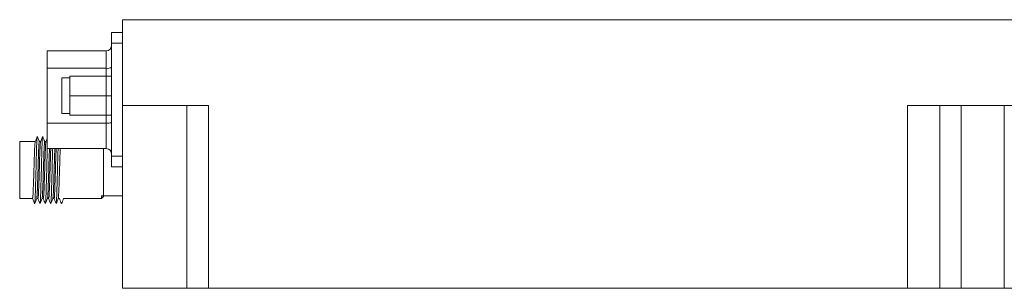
# Model space of a CAD drawing. Header units: millimetres. Extents: x 12 to 566, y 52 to 356.
# Tile 1 of 10: x 107 to 199, y 52 to 77. Entities that reach past the tile are written whole.
import ezdxf

# ---------------------------------------------------------------- set-up
doc = ezdxf.new("R2010")
doc.units = ezdxf.units.MM

msp = doc.modelspace()

# ---------------------------------------------------------------- linework, layer by layer
at = {"color": 7, "linetype": 'Continuous', "lineweight": 15}
for p, q in [((116.694, 76.826), (276.694, 76.826)), ((116.694, 76.826), (116.694, 68.826)), ((115.694, 75.626), (115.694, 74.626)), ((116.694, 75.626), (115.694, 75.626)), ((115.694, 74.626), (116.694, 74.626)), ((115.694, 64.126), (115.694, 74.626)), ((110.694, 73.926), (109.694, 73.926)), ((109.694, 73.926), (109.694, 72.304)), ((110.694, 73.926), (110.694, 73.926)), ((113.614, 73.926), (110.694, 73.926)), ((110.694, 73.926), (110.694, 73.926)), ((113.632, 73.926), (113.614, 73.926)), ((113.632, 73.926), (113.614, 73.926)), ((115.194, 73.926), (113.632, 73.926)), ((115.194, 72.304), (115.194, 73.926)), ((109.694, 72.304), (115.194, 72.304)), ((109.694, 67.204), (109.694, 72.304)), ((111.814, 71.419), (111.064, 71.419)), ((111.064, 71.419), (111.064, 68.089)), ((111.814, 69.754), (111.814, 71.554)), ((115.694, 71.554), (111.814, 71.554)), ((115.194, 67.204), (115.194, 72.304)), ((115.694, 69.754), (115.694, 71.554)), ((111.814, 67.954), (111.814, 69.754)), ((111.814, 69.754), (115.694, 69.754)), ((115.694, 67.954), (115.694, 69.754)), ((116.694, 68.826), (124.694, 68.826)), ((116.694, 68.826), (116.694, 51.826)), ((122.694, 68.826), (122.694, 51.826)), ((124.694, 51.826), (124.694, 68.826)), ((203.694, 68.826), (189.694, 68.826)), ((189.694, 68.826), (189.694, 51.826)), ((192.694, 51.826), (192.694, 68.826)), ((194.694, 68.826), (194.694, 51.826)), ((198.694, 68.826), (198.694, 51.826)), ((111.064, 68.089), (111.814, 68.089)), ((115.694, 67.954), (111.814, 67.954)), ((109.694, 67.204), (109.694, 64.826)), ((115.194, 67.204), (109.694, 67.204)), ((115.194, 64.826), (115.194, 67.204)), ((108.588, 65.476), (107.144, 65.476)), ((107.144, 65.476), (107.144, 60.176)), ((109.088, 65.476), (108.971, 65.476)), ((109.588, 65.476), (109.471, 65.476)), ((109.694, 64.826), (115.194, 64.826)), ((114.944, 60.426), (114.944, 64.826)), ((116.694, 64.126), (115.694, 64.126)), ((115.694, 64.126), (115.694, 63.126)), ((115.694, 63.126), (116.694, 63.126)), ((114.744, 60.176), (114.744, 60.426)), ((114.744, 60.426), (114.944, 60.426)), ((114.944, 60.426), (116.694, 60.426)), ((114.944, 60.376), (114.944, 60.426)), ((107.144, 60.176), (108.341, 60.176)), ((108.525, 59.741), (108.531, 59.701)), ((108.724, 60.176), (108.841, 60.176)), ((109.224, 60.176), (109.341, 60.176)), ((109.724, 60.176), (109.841, 60.176)), ((110.224, 60.176), (110.341, 60.176)), ((110.724, 60.176), (110.841, 60.176)), ((111.224, 60.176), (114.744, 60.176)), ((114.744, 60.176), (114.944, 60.376)), ((122.694, 51.826), (116.694, 51.826)), ((124.694, 51.826), (122.694, 51.826)), ((189.694, 51.826), (124.694, 51.826)), ((192.694, 51.826), (189.694, 51.826)), ((194.694, 51.826), (192.694, 51.826)), ((198.694, 51.826), (194.694, 51.826)), ((200.694, 51.826), (198.694, 51.826))]:
    msp.add_line(p, q, dxfattribs=at)
for centre, radius, start, end in [((115.194, 74.426), 0.5, 270, 0), ((115.315, 73.037), 0.743, 260.65779, 300.7317), ((115.315, 67.937), 0.743, 260.65857, 300.72927), ((115.194, 64.326), 0.5, 0, 90)]:
    msp.add_arc(centre, radius, start, end, dxfattribs=at)
for points, knots in [([(108.536, 59.734), (108.544, 59.766), (108.561, 59.837), (108.587, 60.358), (108.611, 61.154), (108.64, 62.148), (108.668, 63.216), (108.692, 64.24), (108.72, 65.109), (108.748, 65.702), (108.768, 65.983), (108.782, 65.92), (108.787, 65.9)], [0, 0, 0, 0, 0.08802, 0.195347, 0.302667, 0.409981, 0.517306, 0.624628, 0.731942, 0.839266, 0.946589, 1, 1, 1, 1]), ([(108.776, 65.946), (108.744, 65.866), (108.68, 65.707), (108.617, 65.549), (108.585, 65.469)], [0, 0, 0, 0, 0.500087, 1, 1, 1, 1]), ([(108.974, 65.476), (108.943, 65.552), (108.881, 65.708), (108.818, 65.864), (108.786, 65.944)], [0, 0, 0, 0, 0.487728, 1, 1, 1, 1]), ([(109.275, 65.944), (109.243, 65.865), (109.18, 65.706), (109.116, 65.547), (109.084, 65.468)], [0, 0, 0, 0, 0.500075, 1, 1, 1, 1]), ([(109.474, 65.476), (109.443, 65.553), (109.38, 65.71), (109.317, 65.867), (109.285, 65.947)], [0, 0, 0, 0, 0.49088, 1, 1, 1, 1]), ([(108.585, 65.452), (108.584, 65.455), (108.574, 65.478), (108.557, 65.235), (108.528, 64.729), (108.5, 63.979), (108.482, 63.306), (108.461, 62.622), (108.439, 61.932), (108.412, 61.137), (108.387, 60.543), (108.362, 60.207), (108.347, 60.209), (108.341, 60.21)], [0, 0, 0, 0, 0.014021, 0.12402, 0.234006, 0.344006, 0.454006, 0.488008, 0.59801, 0.708013, 0.818008, 0.927995, 1, 1, 1, 1]), ([(108.971, 65.442), (108.968, 65.452), (108.955, 65.488), (108.937, 65.24), (108.908, 64.727), (108.88, 63.98), (108.862, 63.306), (108.841, 62.622), (108.819, 61.932), (108.792, 61.136), (108.767, 60.547), (108.744, 60.226), (108.731, 60.222), (108.727, 60.221)], [0, 0, 0, 0, 0.038046, 0.148189, 0.258319, 0.368464, 0.478608, 0.512655, 0.622801, 0.732949, 0.843089, 0.95322, 1, 1, 1, 1]), ([(109.085, 65.453), (109.084, 65.455), (109.073, 65.477), (109.057, 65.234), (109.028, 64.729), (109, 63.979), (108.982, 63.306), (108.961, 62.622), (108.939, 61.932), (108.912, 61.137), (108.887, 60.543), (108.862, 60.207), (108.847, 60.209), (108.841, 60.21)], [0, 0, 0, 0, 0.011951, 0.12218, 0.232397, 0.342628, 0.452859, 0.486933, 0.597166, 0.7074, 0.817626, 0.927844, 1, 1, 1, 1]), ([(109.036, 59.737), (109.038, 59.733), (109.049, 59.707), (109.07, 60.009), (109.096, 60.625), (109.122, 61.519), (109.151, 62.553), (109.177, 63.618), (109.202, 64.598), (109.231, 65.365), (109.255, 65.84), (109.27, 65.887), (109.276, 65.907)], [0, 0, 0, 0, 0.023586, 0.135787, 0.247997, 0.360194, 0.472391, 0.584602, 0.696799, 0.808995, 0.921206, 1, 1, 1, 1]), ([(109.471, 65.442), (109.468, 65.452), (109.455, 65.488), (109.437, 65.24), (109.408, 64.727), (109.38, 63.98), (109.362, 63.306), (109.341, 62.622), (109.319, 61.932), (109.292, 61.136), (109.267, 60.546), (109.244, 60.225), (109.231, 60.222), (109.227, 60.221)], [0, 0, 0, 0, 0.038002, 0.14802, 0.258025, 0.368043, 0.478062, 0.51207, 0.622091, 0.732113, 0.842127, 0.952133, 1, 1, 1, 1]), ([(109.585, 65.453), (109.584, 65.455), (109.573, 65.478), (109.557, 65.234), (109.528, 64.729), (109.5, 63.979), (109.482, 63.306), (109.461, 62.622), (109.439, 61.932), (109.412, 61.137), (109.387, 60.543), (109.362, 60.207), (109.347, 60.209), (109.341, 60.21)], [0, 0, 0, 0, 0.012461, 0.122633, 0.232794, 0.342967, 0.453142, 0.487197, 0.597373, 0.707551, 0.81772, 0.927881, 1, 1, 1, 1]), ([(109.694, 65.741), (109.689, 65.73), (109.653, 65.639), (109.616, 65.548), (109.585, 65.468)], [0, 0, 0, 0, 0.127438, 1, 1, 1, 1]), ([(109.536, 59.749), (109.541, 59.757), (109.556, 59.78), (109.581, 60.209), (109.605, 60.942), (109.633, 61.903), (109.661, 62.959), (109.685, 63.998), (109.703, 64.556), (109.712, 64.826)], [0, 0, 0, 0, 0.093054, 0.245786, 0.398519, 0.551238, 0.703969, 0.856705, 1, 1, 1, 1]), ([(109.916, 64.826), (109.913, 64.782), (109.902, 64.572), (109.88, 63.969), (109.862, 63.307), (109.841, 62.621), (109.819, 61.932), (109.792, 61.136), (109.767, 60.546), (109.744, 60.224), (109.731, 60.221), (109.727, 60.22)], [0, 0, 0, 0, 0.037881, 0.180199, 0.322517, 0.366509, 0.50883, 0.651152, 0.793465, 0.935766, 1, 1, 1, 1]), ([(110.036, 64.826), (110.033, 64.782), (110.022, 64.572), (110, 63.969), (109.982, 63.307), (109.961, 62.621), (109.939, 61.932), (109.912, 61.137), (109.887, 60.543), (109.862, 60.207), (109.847, 60.209), (109.841, 60.21)], [0, 0, 0, 0, 0.036816, 0.175133, 0.31345, 0.356206, 0.494525, 0.632847, 0.771158, 0.909459, 1, 1, 1, 1]), ([(110.026, 59.746), (110.029, 59.729), (110.041, 59.658), (110.064, 59.899), (110.09, 60.449), (110.115, 61.291), (110.144, 62.302), (110.171, 63.364), (110.192, 64.258), (110.207, 64.673), (110.213, 64.826)], [0, 0, 0, 0, 0.0487981, 0.1932744, 0.337768, 0.4822492, 0.6267267, 0.7712195, 0.9157034, 1, 1, 1, 1]), ([(110.416, 64.826), (110.413, 64.782), (110.402, 64.572), (110.38, 63.969), (110.362, 63.307), (110.341, 62.621), (110.319, 61.933), (110.292, 61.136), (110.267, 60.547), (110.244, 60.226), (110.231, 60.222), (110.227, 60.221)], [0, 0, 0, 0, 0.038065, 0.181074, 0.324083, 0.368288, 0.5113, 0.654313, 0.797316, 0.940308, 1, 1, 1, 1]), ([(110.536, 64.826), (110.533, 64.782), (110.522, 64.572), (110.5, 63.969), (110.482, 63.307), (110.461, 62.621), (110.439, 61.932), (110.412, 61.137), (110.387, 60.543), (110.362, 60.207), (110.347, 60.209), (110.341, 60.21)], [0, 0, 0, 0, 0.036816, 0.175133, 0.31345, 0.356206, 0.494525, 0.632847, 0.771158, 0.909459, 1, 1, 1, 1]), ([(110.536, 59.748), (110.539, 59.745), (110.551, 59.732), (110.575, 60.079), (110.599, 60.742), (110.626, 61.661), (110.655, 62.712), (110.68, 63.755), (110.699, 64.499), (110.71, 64.781), (110.712, 64.827)], [0, 0, 0, 0, 0.057845, 0.210004, 0.362172, 0.514324, 0.666481, 0.81865, 0.970801, 1, 1, 1, 1]), ([(110.916, 64.83), (110.914, 64.785), (110.902, 64.573), (110.88, 63.969), (110.862, 63.307), (110.841, 62.621), (110.819, 61.932), (110.792, 61.136), (110.767, 60.546), (110.744, 60.223), (110.73, 60.22), (110.726, 60.219)], [0, 0, 0, 0, 0.0387993, 0.1807672, 0.3227356, 0.3666194, 0.5085902, 0.6505624, 0.7925248, 0.934476, 1, 1, 1, 1]), ([(108.338, 60.176), (108.368, 60.1), (108.431, 59.944), (108.493, 59.789), (108.525, 59.709)], [0, 0, 0, 0, 0.490001, 1, 1, 1, 1]), ([(108.536, 59.708), (108.568, 59.788), (108.632, 59.948), (108.696, 60.107), (108.728, 60.187)], [0, 0, 0, 0, 0.500097, 1, 1, 1, 1]), ([(108.838, 60.176), (108.869, 60.099), (108.932, 59.943), (108.994, 59.786), (109.026, 59.707)], [0, 0, 0, 0, 0.493373, 1, 1, 1, 1]), ([(109.036, 59.708), (109.068, 59.788), (109.132, 59.947), (109.196, 60.107), (109.228, 60.187)], [0, 0, 0, 0, 0.500077, 1, 1, 1, 1]), ([(109.338, 60.176), (109.368, 60.1), (109.431, 59.945), (109.493, 59.789), (109.525, 59.71)], [0, 0, 0, 0, 0.48934, 1, 1, 1, 1]), ([(109.535, 59.706), (109.567, 59.786), (109.631, 59.946), (109.696, 60.106), (109.728, 60.186)], [0, 0, 0, 0, 0.500107, 1, 1, 1, 1]), ([(109.838, 60.176), (109.869, 60.099), (109.932, 59.943), (109.994, 59.786), (110.026, 59.707)], [0, 0, 0, 0, 0.49324, 1, 1, 1, 1]), ([(110.036, 59.709), (110.068, 59.789), (110.132, 59.948), (110.196, 60.108), (110.228, 60.188)], [0, 0, 0, 0, 0.500092, 1, 1, 1, 1]), ([(110.338, 60.176), (110.368, 60.1), (110.431, 59.945), (110.493, 59.789), (110.525, 59.71)], [0, 0, 0, 0, 0.489503, 1, 1, 1, 1]), ([(110.535, 59.706), (110.567, 59.786), (110.631, 59.946), (110.695, 60.105), (110.727, 60.185)], [0, 0, 0, 0, 0.500081, 1, 1, 1, 1]), ([(110.838, 60.176), (110.869, 60.099), (110.931, 59.943), (110.994, 59.786), (111.026, 59.707)], [0, 0, 0, 0, 0.492658, 1, 1, 1, 1]), ([(111.036, 59.708), (111.068, 59.788), (111.132, 59.947), (111.196, 60.107), (111.228, 60.187)], [0, 0, 0, 0, 0.500102, 1, 1, 1, 1])]:
    msp.add_open_spline(points, degree=3, knots=knots, dxfattribs=at)

doc.saveas('drawing.dxf')
